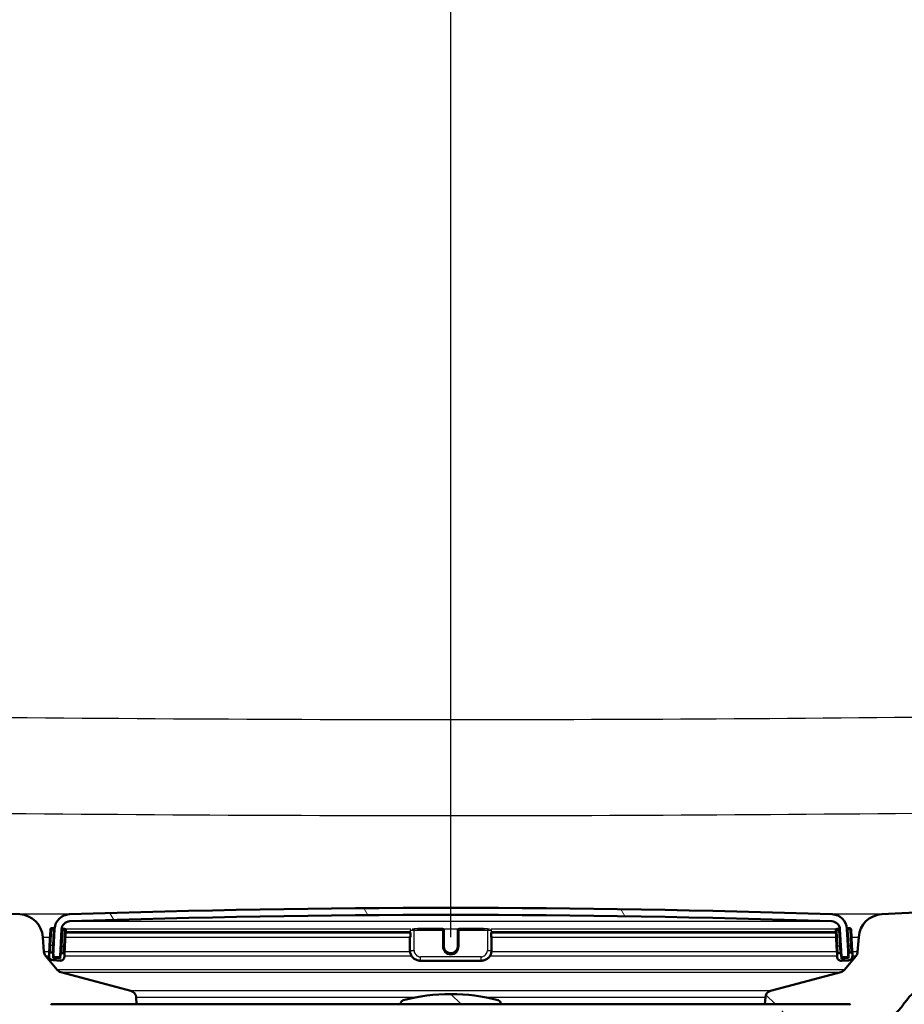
# Model space of a CAD drawing. Header units: millimetres. Extents: x 100 to 2000, y 93 to 2870.
# Tile 27 of 32: x 589 to 715, y 1548 to 1689. Entities that reach past the tile are written whole.
import ezdxf

# ---------------------------------------------------------------- set-up
doc = ezdxf.new("R2010")
doc.units = ezdxf.units.MM
doc.header["$LTSCALE"] = 10
for name, color, linetype, lineweight in [('Dimensions(ISO)', 7, 'Continuous', 25), ('Hatch', 7, 'Continuous', 9), ('Visible Edges(ISO)', 7, 'Continuous', 50), ('Visible Tangent Edges(ISO)', 7, 'Continuous', 25)]:
    doc.layers.add(name, color=color, linetype=linetype, lineweight=lineweight)
doc.styles.add('Text_3.5mm', font='arial.ttf', dxfattribs={"width": 0.899999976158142})
doc.dimstyles.new('KS-STANDARD', dxfattribs={"dimscale": 10, "dimtxt": 3.5, "dimasz": 2.5, "dimexe": 3.174999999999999, "dimexo": 0, "dimgap": 0.8, "dimtad": 1, "dimdec": 1, "dimrnd": 1e-08, "dimtxsty": 'Text_3.5mm', "dimcen": 0.09, "dimdle": 10, "dimclrd": 7, "dimclre": 7, "dimclrt": 7, "dimadec": 0, "dimazin": 2, "dimtfac": 0.7142857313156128, "dimtdec": 4, "dimtmove": 0, "dimatfit": 3, "dimfxl": 1, "dimtolj": 1, "dimlwd": 25, "dimlwe": 25, "dimarcsym": 0})
pattern_1 = [(135, (0, 0), (-22.45064030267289, -22.45064030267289), [])]

# ---------------------------------------------------------------- blocks, each defined once
blk = doc.blocks.new('*D7')
at = {"layer": 'Defpoints', "color": 0, "linetype": 'Continuous'}
for p in [(999.0253703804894, 1731.491690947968), (1088.646479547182, 1731.491690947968), (652.2598030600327, 1451.79951692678)]:
    blk.add_point(p, dxfattribs=at)
at = {"layer": 'Dimensions(ISO)', "color": 7, "linetype": 'Continuous', "lineweight": 25}
for p, q in [((999.0253703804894, 1731.491690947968), (1120.396479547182, 1731.491690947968)), ((1088.646479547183, 1476.79951692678), (1088.646479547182, 1706.491690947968)), ((652.2598030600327, 1451.79951692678), (1120.396479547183, 1451.79951692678))]:
    blk.add_line(p, q, dxfattribs=at)
at = {"layer": 'Dimensions(ISO)', "color": 7, "linetype": 'Continuous'}
for points in [[(1084.479812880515, 1706.491690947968), (1092.813146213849, 1706.491690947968), (1088.646479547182, 1731.491690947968)], [(1084.479812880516, 1476.79951692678), (1092.813146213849, 1476.79951692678), (1088.646479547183, 1451.79951692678)]]:
    blk.add_solid(points, dxfattribs=at)
at = {"layer": 'Dimensions(ISO)', "color": 7, "linetype": 'Continuous', "lineweight": 25, "insert": (1062.776424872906, 1567.536386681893), "char_height": 35, "attachment_point": 4, "rotation": 90, "style": 'Text_3.5mm'}
blk.add_mtext('\\A1;280', dxfattribs=at)
blk = doc.blocks.new('*D11')
at = {"layer": 'Defpoints', "color": 0, "linetype": 'Continuous'}
for p in [(650.4253703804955, 2053.773464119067), (399.0253703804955, 1761.491690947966), (650.4253703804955, 1557.902695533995)]:
    blk.add_point(p, dxfattribs=at)
at = {"layer": 'Dimensions(ISO)', "color": 7, "linetype": 'Continuous', "lineweight": 25}
for p, q in [((399.0253703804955, 1761.491690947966), (399.0253703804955, 2085.523464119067)), ((650.4253703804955, 1557.902695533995), (650.4253703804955, 2085.523464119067)), ((424.0253703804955, 2053.773464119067), (625.4253703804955, 2053.773464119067))]:
    blk.add_line(p, q, dxfattribs=at)
at = {"layer": 'Dimensions(ISO)', "color": 7, "linetype": 'Continuous'}
for points in [[(424.0253703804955, 2057.940130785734), (424.0253703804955, 2049.6067974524), (399.0253703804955, 2053.773464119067)], [(625.4253703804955, 2057.940130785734), (625.4253703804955, 2049.6067974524), (650.4253703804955, 2053.773464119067)]]:
    blk.add_solid(points, dxfattribs=at)
at = {"layer": 'Dimensions(ISO)', "color": 7, "linetype": 'Continuous', "lineweight": 25, "insert": (493.1989385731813, 2079.643518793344), "char_height": 35, "attachment_point": 4, "style": 'Text_3.5mm'}
blk.add_mtext('\\A1;251', dxfattribs=at)

msp = doc.modelspace()

# ---------------------------------------------------------------- hatches: boundary and pattern name
at = {"layer": 'Hatch'}
h = msp.add_hatch(dxfattribs=at)
h.set_pattern_fill('ANSI31', color=256, scale=254, angle=90, style=0)
h.set_pattern_definition(pattern_1)
edge = h.paths.add_edge_path()
edge.add_line((590.4253703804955, 1545.299516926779), (605.7551023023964, 1545.299516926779))
edge.add_line((605.7551023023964, 1545.299516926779), (605.6193018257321, 1547.241554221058))
edge.add_ellipse((605.3210159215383, 1546.079217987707), major_axis=(1.199268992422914, -0.0418793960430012), ratio=1, start_angle=77.60699785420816, end_angle=90.00000000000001)
edge.add_line((605.3628953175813, 1547.27848698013), (593.4043697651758, 1547.696087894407))
edge.add_ellipse((593.407859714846, 1547.796026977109), major_axis=(-0.0999390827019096, 0.0034899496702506), ratio=1, start_angle=0, end_angle=90.00000000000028, ccw=False)
edge.add_line((593.3079206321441, 1547.799516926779), (593.3218804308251, 1548.199273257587))
edge.add_ellipse((593.4218195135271, 1548.195783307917), major_axis=(0.0034899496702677, 0.099939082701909), ratio=1, start_angle=2.000000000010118, end_angle=90.0000000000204, ccw=False)
edge.add_line((593.4218195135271, 1548.295783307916), (605.5455829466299, 1548.295783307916))
edge.add_line((605.5455829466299, 1548.295783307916), (605.4751271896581, 1549.303347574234))
edge.add_ellipse((604.4775631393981, 1549.23359110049), major_axis=(-0.069756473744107, 0.9975640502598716), ratio=1, start_angle=270, end_angle=340.999999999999)
edge.add_line((604.7363821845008, 1550.199516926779), (594.690868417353, 1552.891204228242))
edge.add_ellipse((594.9496874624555, 1553.857130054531), major_axis=(-0.9659258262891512, 0.2588190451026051), ratio=1, start_angle=54.50000000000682, end_angle=90.00000000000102, ccw=False)
edge.add_line((594.1780628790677, 1553.221051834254), (592.5139187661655, 1555.239820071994))
edge.add_ellipse((593.2855433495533, 1555.875898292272), major_axis=(-0.6360782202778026, 0.7716245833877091), ratio=1, start_angle=54.50000000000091, end_angle=90, ccw=False)
edge.add_line((592.2879792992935, 1555.806141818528), (592.1413739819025, 1557.902695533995))
edge.add_ellipse((588.6498998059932, 1557.65854787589), major_axis=(-0.2441476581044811, 3.491474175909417), ratio=1, start_angle=270, end_angle=352.9999999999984)
edge.add_line((588.8330756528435, 1561.153751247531), (564.3584330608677, 1562.436412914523))
edge.add_spline(control_points=[(564.3584330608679, 1562.436412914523), (562.7262337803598, 1562.521952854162), (561.1189343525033, 1562.873693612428), (558.0814592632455, 1564.081713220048), (556.6716032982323, 1564.929910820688), (553.9384855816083, 1567.253998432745), (552.7118672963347, 1568.797835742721), (550.9194494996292, 1572.268793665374), (550.3707864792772, 1574.162730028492), (550.2005519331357, 1576.108519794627)], knot_values=[-2.152596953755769, -2.152596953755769, -2.152596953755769, -2.152596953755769, -1.662265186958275, -1.662265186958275, -1.17193342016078, -1.17193342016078, -0.5859667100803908, -0.5859667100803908, 0, 0, 0, 0], degree=3, periodic=0)
edge.add_line((550.2005519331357, 1576.108519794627), (534.985606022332, 1750.016147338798))
edge.add_ellipse((533.4913139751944, 1749.885413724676), major_axis=(-0.1307336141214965, 1.494292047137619), ratio=1, start_angle=269.9999999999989, end_angle=354.5000000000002)
edge.add_line((533.5044037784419, 1751.385356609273), (525.0204061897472, 1751.459395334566))
edge.add_line((525.0204061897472, 1751.459395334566), (516.0672471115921, 1751.537528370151))
edge.add_line((516.067247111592, 1751.537528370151), (516.0105246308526, 1745.037775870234))
edge.add_line((516.0105246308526, 1745.037775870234), (517.7248597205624, 1745.022815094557))
edge.add_ellipse((517.7161331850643, 1744.022853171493), major_axis=(0.9999619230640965, -0.0087265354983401), ratio=1, start_angle=9.999999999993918, end_angle=90, ccw=False)
edge.add_line((518.7024187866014, 1744.187900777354), (518.9136660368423, 1742.92553698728))
edge.add_ellipse((519.4068088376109, 1743.008060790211), major_axis=(0.0825238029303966, -0.4931428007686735), ratio=1, start_angle=270.0000000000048, end_angle=349.9999999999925)
edge.add_line((519.4024455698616, 1742.508079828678), (525.5400079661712, 1742.454518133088))
edge.add_ellipse((525.5007385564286, 1737.954689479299), major_axis=(4.499828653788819, -0.0392694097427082), ratio=1, start_angle=5.5000000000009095, end_angle=90, ccw=False)
edge.add_line((529.9836146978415, 1738.346890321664), (544.56318389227, 1571.701651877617))
edge.add_spline(control_points=[(544.56318389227, 1571.701651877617), (544.753118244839, 1569.530692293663), (545.2966121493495, 1567.40529932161), (547.0476655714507, 1563.414012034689), (548.2435111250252, 1561.574818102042), (551.4675861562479, 1558.041027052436), (553.5818597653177, 1556.478371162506), (558.2903904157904, 1554.251449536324), (560.8396313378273, 1553.608474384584), (563.4403587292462, 1553.472176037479)], knot_values=[-2.870129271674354, -2.870129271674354, -2.870129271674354, -2.870129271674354, -2.216353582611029, -2.216353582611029, -1.562577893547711, -1.562577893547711, -0.7812889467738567, -0.7812889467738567, 0, 0, 0, 0], degree=3, periodic=0)
edge.add_line((563.4403587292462, 1553.472176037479), (577.9412764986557, 1552.712215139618))
edge.add_ellipse((577.4179169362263, 1542.725919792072), major_axis=(9.986295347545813, -0.5233595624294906), ratio=1, start_angle=37.86021752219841, end_angle=90, ccw=False)
edge.add_ellipse((593.8288957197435, 1554.157445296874), major_axis=(5.715762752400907, -8.205489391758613), ratio=1, start_angle=270.0000000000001, end_angle=302.2923472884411)
edge.add_ellipse((590.4253703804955, 1544.799516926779), major_axis=(0.142508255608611, 0.4792613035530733), ratio=1, start_angle=16.55983554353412, end_angle=90, ccw=False)
edge = h.paths.add_edge_path()
edge.add_line((476.0222719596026, 1751.886995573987), (467.538274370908, 1751.96103429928))
edge.add_ellipse((467.5644539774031, 1754.960920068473), major_axis=(-2.999885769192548, 0.0261796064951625), ratio=1, start_angle=5.500000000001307, end_angle=90, ccw=False)
edge.add_line((464.5758698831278, 1754.69945284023), (464.1451656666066, 1759.622424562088))
edge.add_ellipse((462.650873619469, 1759.491690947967), major_axis=(-0.130733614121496, 1.494292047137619), ratio=1, start_angle=269.9999999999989, end_angle=354.9999999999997)
edge.add_line((462.650873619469, 1760.991690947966), (447.5253703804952, 1760.991690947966))
edge.add_line((447.5253703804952, 1760.991690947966), (447.5253703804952, 1754.991690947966))
edge.add_line((447.5253703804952, 1754.991690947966), (449.0253703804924, 1754.991690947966))
edge.add_line((449.0253703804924, 1754.991690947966), (453.0253703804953, 1754.991690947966))
edge.add_ellipse((453.0253703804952, 1753.991690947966), major_axis=(1.000000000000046, -3.55e-14), ratio=1, start_angle=1.0174971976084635e-11, end_angle=90, ccw=False)
edge.add_line((454.0253703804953, 1753.991690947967), (454.0253703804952, 1744.041349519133))
edge.add_line((454.0253703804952, 1744.041349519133), (455.8544225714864, 1737.215233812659))
edge.add_ellipse((458.7522000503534, 1737.991690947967), major_axis=(0.7764571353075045, -2.897777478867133), ratio=1, start_angle=270.0000000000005, end_angle=345.0000000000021)
edge.add_line((458.7522000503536, 1734.991690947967), (460.8984313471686, 1734.991690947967))
edge.add_ellipse((460.8984313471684, 1737.991690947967), major_axis=(3.000000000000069, 3.55e-14), ratio=1, start_angle=270, end_angle=345.7615499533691)
edge.add_line((463.8062728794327, 1737.253817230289), (464.4871799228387, 1739.937162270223))
edge.add_ellipse((468.3643019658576, 1738.953330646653), major_axis=(0.9838316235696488, 3.877122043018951), ratio=1, start_angle=13.73845004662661, end_angle=90.00000000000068, ccw=False)
edge.add_line((468.3992081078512, 1742.95317833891), (481.4831549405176, 1742.83899646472))
edge.add_ellipse((481.4875182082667, 1743.338977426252), major_axis=(0.4999809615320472, -0.0043632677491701), ratio=1, start_angle=269.9999999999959, end_angle=349.9999999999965)
edge.add_line((481.9791456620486, 1743.247859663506), (482.2123920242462, 1744.50634441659))
edge.add_ellipse((483.19564693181, 1744.324108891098), major_axis=(0.1822355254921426, 0.9832549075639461), ratio=1, start_angle=9.999999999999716, end_angle=89.99999999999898, ccw=False)
edge.add_line((483.2043734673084, 1745.324070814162), (484.9187085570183, 1745.309110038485))
edge.add_line((484.9187085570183, 1745.309110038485), (484.9754310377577, 1751.808862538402))
edge.add_line((484.9754310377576, 1751.808862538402), (476.0222719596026, 1751.886995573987))
edge = h.paths.add_edge_path()
edge.add_line((705.4583507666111, 1545.299516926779), (710.4253703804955, 1545.299516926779))
edge.add_ellipse((710.4253703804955, 1544.799516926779), major_axis=(0.5000000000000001, 0), ratio=1, start_angle=16.559835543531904, end_angle=89.99999999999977, ccw=False)
edge.add_ellipse((707.0218450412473, 1554.157445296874), major_axis=(9.215420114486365, 3.882786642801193), ratio=1, start_angle=269.9999999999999, end_angle=302.2923472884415)
edge.add_ellipse((723.4328238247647, 1542.725919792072), major_axis=(5.715762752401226, 8.205489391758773), ratio=1, start_angle=37.86021752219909, end_angle=90.00000000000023, ccw=False)
edge.add_line((722.9094642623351, 1552.712215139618), (905.3805397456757, 1562.275118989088))
edge.add_spline(control_points=[(905.3805397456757, 1562.275118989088), (907.5568054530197, 1562.38917224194), (909.6998713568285, 1562.858159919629), (913.7498381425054, 1564.468852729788), (915.6296460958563, 1565.599782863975), (919.2738030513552, 1568.698566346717), (920.9092940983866, 1570.757016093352), (923.2991844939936, 1575.384959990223), (924.0307351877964, 1577.91020847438), (924.2577145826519, 1580.504594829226)], knot_values=[-2.870129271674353, -2.870129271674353, -2.870129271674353, -2.870129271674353, -2.216353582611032, -2.216353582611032, -1.562577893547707, -1.562577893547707, -0.7812889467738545, -0.7812889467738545, 0, 0, 0, 0], degree=3, periodic=0)
edge.add_line((924.2577145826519, 1580.504594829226), (935.3704187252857, 1707.523384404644))
edge.add_ellipse((1034.989888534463, 1698.807810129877), major_axis=(8.71557427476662, 99.61946980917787), ratio=1, start_angle=77.0000000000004, end_angle=90, ccw=False)
edge.add_line((939.8842369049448, 1729.709509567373), (941.4386837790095, 1734.493605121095))
edge.add_ellipse((922.417553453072, 1740.673945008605), major_axis=(6.18033988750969, 19.02113032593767), ratio=1, start_angle=270, end_angle=272.9999999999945)
edge.add_line((941.7360699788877, 1735.497564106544), (944.0253703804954, 1744.041349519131))
edge.add_line((944.0253703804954, 1744.041349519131), (944.0253703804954, 1753.991690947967))
edge.add_ellipse((945.0253703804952, 1753.991690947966), major_axis=(8.9e-15, 1.000000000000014), ratio=1, start_angle=5.115907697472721e-13, end_angle=90.00000000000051, ccw=False)
edge.add_line((945.0253703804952, 1754.991690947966), (949.0253703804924, 1754.991690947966))
edge.add_line((949.0253703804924, 1754.991690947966), (950.5253703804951, 1754.991690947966))
edge.add_line((950.5253703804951, 1754.991690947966), (950.5253703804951, 1760.991690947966))
edge.add_line((950.5253703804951, 1760.991690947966), (935.3998671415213, 1760.991690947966))
edge.add_ellipse((935.3998671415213, 1759.491690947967), major_axis=(-1.500000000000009, 0), ratio=1, start_angle=270, end_angle=355.0000000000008)
edge.add_line((933.9055750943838, 1759.622424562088), (918.6203465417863, 1584.911462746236))
edge.add_spline(control_points=[(918.6203465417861, 1584.911462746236), (918.4778957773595, 1583.283243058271), (918.0702753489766, 1581.689198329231), (916.7569852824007, 1578.695732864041), (915.8601011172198, 1577.316337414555), (913.4420448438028, 1574.66599412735), (911.8563396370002, 1573.494002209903), (908.3249416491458, 1571.823810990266), (906.4130109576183, 1571.341579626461), (904.4624654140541, 1571.239355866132)], knot_values=[-2.152596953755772, -2.152596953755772, -2.152596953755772, -2.152596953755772, -1.662265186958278, -1.662265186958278, -1.171933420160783, -1.171933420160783, -0.5859667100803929, -0.5859667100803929, 0, 0, 0, 0], degree=3, periodic=0)
edge.add_line((904.4624654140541, 1571.239355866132), (712.0176651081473, 1561.153751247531))
edge.add_ellipse((712.2008409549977, 1557.658547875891), major_axis=(-3.495203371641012, -0.1831758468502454), ratio=1, start_angle=270.0000000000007, end_angle=353.0000000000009)
edge.add_line((708.7093667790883, 1557.902695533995), (708.5627614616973, 1555.806141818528))
edge.add_ellipse((707.5651974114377, 1555.875898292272), major_axis=(-0.069756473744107, -0.9975640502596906), ratio=1, start_angle=54.49999999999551, end_angle=90, ccw=False)
edge.add_line((708.3368219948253, 1555.239820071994), (706.672677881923, 1553.221051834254))
edge.add_ellipse((705.9010532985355, 1553.857130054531), major_axis=(-0.6360782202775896, -0.7716245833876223), ratio=1, start_angle=54.49999999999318, end_angle=89.99999999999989, ccw=False)
edge.add_line((706.159872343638, 1552.891204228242), (696.1143585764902, 1550.199516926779))
edge.add_ellipse((696.3731776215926, 1549.23359110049), major_axis=(-0.9659258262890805, -0.2588190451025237), ratio=1, start_angle=270.0000000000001, end_angle=341.0000000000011)
edge.add_line((695.3756135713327, 1549.303347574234), (695.3051578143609, 1548.295783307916))
edge.add_line((695.3051578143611, 1548.295783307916), (707.4289212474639, 1548.295783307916))
edge.add_ellipse((707.4289212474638, 1548.195783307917), major_axis=(0.1, 0), ratio=1, start_angle=2.000000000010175, end_angle=90, ccw=False)
edge.add_line((707.5288603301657, 1548.199273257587), (707.5428201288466, 1547.799516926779))
edge.add_ellipse((707.4428810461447, 1547.796026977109), major_axis=(0.0034899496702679, -0.099939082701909), ratio=1, start_angle=0, end_angle=90.0000000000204, ccw=False)
edge.add_line((707.446370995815, 1547.696087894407), (695.4878454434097, 1547.27848698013))
edge.add_ellipse((695.5297248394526, 1546.079217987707), major_axis=(1.162336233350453, 0.2982859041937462), ratio=1, start_angle=77.60699785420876, end_angle=90.00000000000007)
edge.add_line((695.2314389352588, 1547.241554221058), (695.0956384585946, 1545.299516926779))
edge.add_line((695.0956384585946, 1545.299516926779), (705.4583507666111, 1545.299516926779))
h = msp.add_hatch(dxfattribs=at)
h.set_pattern_fill('ANSI31', color=256, scale=254, angle=75, style=0)
h.set_pattern_definition([(120, (0, 0), (-27.49630657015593, -15.875), [])])
edge = h.paths.add_edge_path()
edge.add_ellipse((593.7162716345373, 1555.183053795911), major_axis=(-0.0052335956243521, -0.0998629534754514), ratio=1, start_angle=269.9999999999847, end_angle=296.5890493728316)
edge.add_ellipse((593.7162716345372, 1555.183053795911), major_axis=(0.0400173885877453, -0.0916439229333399), ratio=1, start_angle=269.9999999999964, end_angle=333.4109506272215)
edge.add_line((593.7110380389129, 1555.083190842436), (594.5099416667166, 1555.041322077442))
edge.add_ellipse((594.5151752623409, 1555.141185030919), major_axis=(0.0998629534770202, -0.0052335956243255), ratio=1, start_angle=269.9999999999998, end_angle=272.9999999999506)
edge.add_ellipse((594.5151752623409, 1555.141185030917), major_axis=(0.0999999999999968, 8.9e-15), ratio=1, start_angle=269.9999999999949, end_angle=356.9999999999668)
edge.add_line((594.6150382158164, 1555.135951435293), (594.8184791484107, 1559.017835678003))
edge.add_ellipse((596.0168345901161, 1558.955032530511), major_axis=(0.0628031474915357, 1.198355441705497), ratio=1, start_angle=4.955554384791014, end_angle=89.99999999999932, ccw=False)
edge.add_ellipse((650.4253703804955, -34.54137219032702), major_axis=(1594.695705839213, 54.4494848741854), ratio=1, start_angle=86.0888912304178, end_angle=90, ccw=False)
edge.add_ellipse((704.8339061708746, 1558.955032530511), major_axis=(1.19930111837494, -0.0409490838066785), ratio=1, start_angle=4.9555543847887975, end_angle=89.99999999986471, ccw=False)
edge.add_line((706.0322616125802, 1559.017835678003), (706.2357025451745, 1555.135951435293))
edge.add_ellipse((706.3355654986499, 1555.141185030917), major_axis=(0.0052335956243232, -0.0998629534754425), ratio=1, start_angle=270.0000000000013, end_angle=356.9999999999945)
edge.add_ellipse((706.3355654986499, 1555.141185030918), major_axis=(0.1000000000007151, 2.66e-14), ratio=1, start_angle=270.0000000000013, end_angle=272.9999999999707)
edge.add_line((706.3407990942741, 1555.041322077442), (707.1397027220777, 1555.083190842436))
edge.add_ellipse((707.1344691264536, 1555.183053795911), major_axis=(0.099862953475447, 0.0052335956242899), ratio=1, start_angle=269.9999999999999, end_angle=332.7180519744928)
edge.add_ellipse((707.1344691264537, 1555.183053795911), major_axis=(0.0411227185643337, 0.0911532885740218), ratio=1, start_angle=270.0000000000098, end_angle=297.2819480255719)
edge.add_line((707.234332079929, 1555.188287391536), (707.2162126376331, 1555.534026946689))
edge.add_line((707.2162126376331, 1555.53402694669), (707.0308911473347, 1559.070171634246))
edge.add_ellipse((704.8339061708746, 1558.955032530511), major_axis=(-0.1151391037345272, 2.196984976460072), ratio=1, start_angle=269.9999999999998, end_angle=355.044445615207)
edge.add_ellipse((650.4253703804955, -34.54137219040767), major_axis=(-1595.695123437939, 54.48360911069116), ratio=1, start_angle=270, end_angle=273.9111087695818)
edge.add_ellipse((596.0168345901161, 1558.955032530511), major_axis=(-2.198718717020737, -0.0750733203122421), ratio=1, start_angle=269.9999999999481, end_angle=355.044445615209)
edge.add_line((593.8198496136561, 1559.070171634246), (593.6349917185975, 1555.542872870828))
edge.add_line((593.6349917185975, 1555.542872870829), (593.6164086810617, 1555.188287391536))
h = msp.add_hatch(dxfattribs=at)
h.set_pattern_fill('ANSI31', color=256, scale=254, angle=105, style=0)
h.set_pattern_definition([(150, (0, 0), (-15.875, -27.49630657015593), [])])
edge = h.paths.add_edge_path()
edge.add_ellipse((593.4424686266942, 1555.48869853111), major_axis=(0.0104671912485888, 0.1997259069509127), ratio=0.9999999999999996, start_angle=270.0000000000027, end_angle=288.7161445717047)
edge.add_ellipse((593.4424686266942, 1555.48869853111), major_axis=(-0.0541743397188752, 0.1925230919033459), ratio=1, start_angle=269.9999999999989, end_angle=341.2838554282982)
edge.add_line((593.4529358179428, 1555.68842443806), (593.2532099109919, 1555.698891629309))
edge.add_ellipse((593.2427427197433, 1555.499165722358), major_axis=(-0.1997259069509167, 0.0104671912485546), ratio=1, start_angle=269.9999999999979, end_angle=359.9999999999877)
edge.add_line((593.0430168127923, 1555.509632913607), (593.0273160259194, 1555.21004405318))
edge.add_ellipse((593.6264937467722, 1555.178642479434), major_axis=(-0.0314015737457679, -0.5991777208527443), ratio=1, start_angle=270.0000000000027, end_angle=359.9999999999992)
edge.add_line((593.5950921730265, 1554.579464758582), (594.5937217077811, 1554.527128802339))
edge.add_ellipse((594.6251232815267, 1555.126306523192), major_axis=(0.5991777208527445, -0.0314015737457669), ratio=1, start_angle=269.9999999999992, end_angle=359.9999999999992)
edge.add_line((595.2243010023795, 1555.094904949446), (595.2400017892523, 1555.394493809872))
edge.add_ellipse((595.0402758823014, 1555.404961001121), major_axis=(0.010467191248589, 0.1997259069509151), ratio=1, start_angle=269.9999999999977, end_angle=359.9999999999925)
edge.add_line((595.05074307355, 1555.604686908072), (594.8510171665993, 1555.61515409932))
edge.add_ellipse((594.8405499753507, 1555.415428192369), major_axis=(-0.1997259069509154, 0.0104671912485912), ratio=0.9999999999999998, start_angle=269.9999999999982, end_angle=359.9999999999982)
edge.add_line((594.6408240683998, 1555.425895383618), (594.609422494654, 1554.826717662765))
edge.add_line((594.6094224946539, 1554.826717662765), (593.6107929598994, 1554.879053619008))
edge.add_line((593.6107929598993, 1554.879053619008), (593.6246277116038, 1555.143036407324))
edge.add_line((593.6246277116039, 1555.143036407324), (593.6421945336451, 1555.478231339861))
h = msp.add_hatch(dxfattribs=at)
h.set_pattern_fill('ANSI31', color=256, scale=254, angle=-15, style=0)
h.set_pattern_definition([(30, (0, 0), (-15.875, 27.49630657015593), [])])
edge = h.paths.add_edge_path()
edge.add_ellipse((706.0101907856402, 1555.404961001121), major_axis=(-0.0104671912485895, 0.1997259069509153), ratio=1, start_angle=269.9999999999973, end_angle=359.9999999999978)
edge.add_line((705.9997235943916, 1555.604686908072), (705.7999976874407, 1555.594219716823))
edge.add_ellipse((705.8104648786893, 1555.394493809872), major_axis=(-0.1997259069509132, -0.0104671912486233), ratio=1, start_angle=269.9999999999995, end_angle=359.9999999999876)
edge.add_line((705.6107389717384, 1555.384026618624), (705.6264397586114, 1555.084437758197))
edge.add_ellipse((706.225617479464, 1555.115839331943), major_axis=(0.0314015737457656, -0.5991777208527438), ratio=1, start_angle=270.0000000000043, end_angle=360.000000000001)
edge.add_line((706.2570190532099, 1554.51666161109), (707.2556485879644, 1554.568997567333))
edge.add_ellipse((707.2242470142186, 1555.168175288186), major_axis=(0.5991777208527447, 0.0314015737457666), ratio=1, start_angle=269.9999999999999, end_angle=360.0000000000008)
edge.add_line((707.8234247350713, 1555.199576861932), (707.8077239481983, 1555.499165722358))
edge.add_ellipse((707.6079980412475, 1555.48869853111), major_axis=(-0.0104671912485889, 0.1997259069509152), ratio=1, start_angle=270.0000000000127, end_angle=359.9999999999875)
edge.add_line((707.5975308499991, 1555.68842443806), (707.3978049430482, 1555.677957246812))
edge.add_ellipse((707.4082721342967, 1555.478231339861), major_axis=(-0.1997259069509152, -0.0104671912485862), ratio=1, start_angle=270.0000000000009, end_angle=340.800779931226)
edge.add_ellipse((707.4082721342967, 1555.478231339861), major_axis=(-0.0557956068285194, -0.1920594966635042), ratio=1, start_angle=270.0000000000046, end_angle=289.1992200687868)
edge.add_line((707.2085462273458, 1555.467764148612), (707.2256224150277, 1555.141931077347))
edge.add_line((707.2256224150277, 1555.141931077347), (707.2399478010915, 1554.86858642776))
edge.add_line((707.2399478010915, 1554.86858642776), (706.2413182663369, 1554.816250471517))
edge.add_line((706.2413182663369, 1554.816250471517), (706.2099166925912, 1555.415428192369))
h = msp.add_hatch(dxfattribs=at)
h.set_pattern_fill('ANSI31', color=256, scale=254, angle=90, style=0)
h.set_pattern_definition(pattern_1)
edge = h.paths.add_edge_path()
edge.add_line((657.5753703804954, 1548.295783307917), (657.5753703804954, 1548.38365229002))
edge.add_ellipse((657.0753703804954, 1548.38365229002), major_axis=(5.99e-14, 0.4999999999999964), ratio=1, start_angle=269.9999999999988, end_angle=344.8833943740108)
edge.add_ellipse((650.4253703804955, 1523.766026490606), major_axis=(-25.10032434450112, 6.780392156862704), ratio=1, start_angle=270, end_angle=300.2332112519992)
edge.add_ellipse((643.7753703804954, 1548.38365229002), major_axis=(-0.4826985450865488, -0.1303921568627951), ratio=0.9999999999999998, start_angle=269.9999999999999, end_angle=344.8833943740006)
edge.add_line((643.2753703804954, 1548.38365229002), (643.2753703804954, 1548.295783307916))
edge.add_line((643.2753703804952, 1548.295783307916), (657.5753703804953, 1548.295783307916))

# ---------------------------------------------------------------- linework, layer by layer
at = {"layer": 'Visible Edges(ISO)'}
for p, q in [((904.4624654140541, 1571.239355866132), (712.0176651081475, 1561.153751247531)), ((588.8330756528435, 1561.153751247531), (564.3584330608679, 1562.436412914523)), ((593.2261926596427, 1559.004836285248), (593.105819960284, 1556.707988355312)), ((593.6361116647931, 1559.183627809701), (593.4363857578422, 1559.19409500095)), ((593.8198496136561, 1559.070171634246), (593.6164086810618, 1555.188287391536)), ((594.6150382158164, 1555.135951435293), (594.8184791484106, 1559.017835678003)), ((595.2339189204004, 1559.099890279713), (595.0341930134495, 1559.110357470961)), ((595.3028049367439, 1556.592849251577), (595.4231776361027, 1558.889697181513)), ((645.736294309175, 1559.100164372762), (649.2253703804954, 1559.100164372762)), ((649.4253703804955, 1558.889697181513), (649.4253703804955, 1558.900164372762)), ((649.4253703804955, 1556.592849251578), (649.4253703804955, 1558.889697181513)), ((651.4253703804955, 1558.900164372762), (651.4253703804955, 1558.889697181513)), ((651.4253703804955, 1558.889697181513), (651.4253703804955, 1556.592849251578)), ((651.6253703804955, 1559.100164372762), (655.1144464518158, 1559.100164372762)), ((705.4275631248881, 1558.879229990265), (705.5479358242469, 1556.582382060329)), ((705.8165477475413, 1559.099890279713), (705.6168218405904, 1559.089423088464)), ((706.0322616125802, 1559.017835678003), (706.2357025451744, 1555.135951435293)), ((707.234332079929, 1555.188287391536), (707.0308911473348, 1559.070171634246)), ((707.4143550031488, 1559.183627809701), (707.2146290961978, 1559.173160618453)), ((707.744920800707, 1556.697521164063), (707.6245481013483, 1558.994369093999)), ((592.2879792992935, 1555.806141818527), (592.1413739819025, 1557.902695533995)), ((595.4046615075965, 1558.536388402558), (644.6483177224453, 1558.536388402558)), ((644.5947278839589, 1557.964337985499), (644.5947278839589, 1557.912002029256)), ((644.5947278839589, 1557.912002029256), (644.5947278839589, 1556.014605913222)), ((644.6483177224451, 1557.901534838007), (644.6483177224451, 1558.536570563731)), ((656.2024230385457, 1558.536570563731), (656.2024230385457, 1557.901534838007)), ((656.2024230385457, 1558.536388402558), (705.4455306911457, 1558.536388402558)), ((656.2560128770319, 1557.912002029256), (656.2560128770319, 1557.964337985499)), ((656.2560128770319, 1556.014605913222), (656.2560128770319, 1557.912002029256)), ((708.7093667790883, 1557.902695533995), (708.5627614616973, 1555.806141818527)), ((593.105819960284, 1556.707988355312), (593.0430168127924, 1555.509632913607)), ((594.6769883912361, 1556.11595177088), (594.6408240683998, 1555.425895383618)), ((595.2400017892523, 1555.394493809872), (595.3028049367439, 1556.592849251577)), ((705.5479358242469, 1556.582382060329), (705.6107389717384, 1555.384026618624)), ((706.2099166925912, 1555.415428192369), (706.17040024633, 1556.169446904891)), ((707.8077239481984, 1555.499165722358), (707.744920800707, 1556.697521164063)), ((594.1780628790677, 1553.221051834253), (592.5139187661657, 1555.239820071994)), ((593.0430168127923, 1555.509632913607), (593.0273160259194, 1555.21004405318)), ((593.4529358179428, 1555.68842443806), (593.2532099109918, 1555.698891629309)), ((593.5950921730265, 1554.579464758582), (594.593721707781, 1554.527128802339)), ((593.6107929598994, 1554.879053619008), (593.6421945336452, 1555.478231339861)), ((594.6094224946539, 1554.826717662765), (593.6107929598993, 1554.879053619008)), ((593.7110380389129, 1555.083190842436), (594.5099416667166, 1555.041322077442)), ((594.5151752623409, 1555.041185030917), (594.6206622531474, 1555.041185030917)), ((594.6408240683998, 1555.425895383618), (594.6094224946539, 1554.826717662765)), ((595.05074307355, 1555.604686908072), (594.8510171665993, 1555.61515409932)), ((595.2243010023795, 1555.094904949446), (595.2400017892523, 1555.394493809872)), ((654.7560128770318, 1554.515839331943), (646.0947278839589, 1554.515839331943)), ((705.6107389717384, 1555.384026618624), (705.6264397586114, 1555.084437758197)), ((705.9997235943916, 1555.604686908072), (705.7999976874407, 1555.594219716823)), ((706.241318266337, 1554.816250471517), (706.2099166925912, 1555.415428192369)), ((706.2295299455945, 1555.041185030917), (706.3355654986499, 1555.041185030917)), ((707.2399478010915, 1554.86858642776), (706.241318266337, 1554.816250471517)), ((706.2570190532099, 1554.51666161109), (707.2556485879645, 1554.568997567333)), ((706.3407990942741, 1555.041322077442), (707.1397027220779, 1555.083190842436)), ((708.3368219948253, 1555.239820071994), (706.672677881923, 1553.221051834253)), ((707.2085462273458, 1555.467764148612), (707.2399478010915, 1554.86858642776)), ((707.5975308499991, 1555.68842443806), (707.3978049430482, 1555.677957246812)), ((707.8234247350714, 1555.199576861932), (707.8077239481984, 1555.499165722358)), ((604.7363821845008, 1550.199516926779), (594.6908684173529, 1552.891204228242)), ((706.159872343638, 1552.891204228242), (696.1143585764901, 1550.199516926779)), ((605.5455829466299, 1548.295783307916), (605.475127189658, 1549.303347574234)), ((695.3756135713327, 1549.303347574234), (695.3051578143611, 1548.295783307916)), ((707.4289212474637, 1548.295783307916), (593.4218195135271, 1548.295783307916)), ((643.2753703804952, 1548.38365229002), (643.2753703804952, 1548.295783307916)), ((657.5753703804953, 1548.295783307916), (657.5753703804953, 1548.38365229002))]:
    msp.add_line(p, q, dxfattribs=at)
for centre, radius, start, end in [((650.4253703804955, -34.54137219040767), 1596.625000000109, 88.04444561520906, 91.95555438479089), ((588.6498998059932, 1557.65854787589), 3.500000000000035, 3.999999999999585, 86.99999999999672), ((596.0168345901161, 1558.955032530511), 2.200000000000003, 91.95555438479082, 176.9999999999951), ((596.0168345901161, 1558.955032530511), 1.200000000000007, 91.95555438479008, 176.9999999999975), ((650.4253703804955, -34.54137219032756), 1595.625000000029, 88.04444561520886, 91.95555438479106), ((704.8339061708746, 1558.955032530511), 1.199999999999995, 3.000000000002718, 88.04444561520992), ((704.8339061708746, 1558.955032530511), 2.200000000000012, 3.000000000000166, 88.0444456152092), ((712.2008409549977, 1557.65854787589), 3.499999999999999, 92.99999999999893, 176.0000000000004), ((593.4259185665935, 1558.994369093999), 0.1999999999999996, 86.99999999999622, 177.000000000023), ((593.6256444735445, 1558.98390190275), 0.1999999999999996, 15.71614457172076, 86.99999999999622), ((595.0237258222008, 1558.910631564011), 0.1999999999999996, 86.99999999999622, 168.1987935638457), ((595.2234517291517, 1558.900164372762), 0.1999999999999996, 357.000000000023, 87.00000000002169), ((649.2253703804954, 1558.900164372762), 0.2, 0, 90), ((651.6253703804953, 1558.900164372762), 0.2, 90, 180), ((705.627289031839, 1558.889697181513), 0.2, 93.0000000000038, 182.9999999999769), ((705.82701493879, 1558.900164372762), 0.2000000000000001, 10.70774529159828, 93.00000000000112), ((707.2250962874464, 1558.973434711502), 0.2, 93.0000000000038, 163.8007799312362), ((707.4248221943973, 1558.98390190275), 0.2, 2.99999999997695, 92.99999999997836), ((593.2855433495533, 1555.875898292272), 1.000000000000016, 184.0000000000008, 219.5000000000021), ((593.6264937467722, 1555.178642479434), 0.5999999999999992, 177.000000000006, 267.0000000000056), ((593.2427427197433, 1555.499165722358), 0.1999999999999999, 86.9999999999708, 177.000000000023), ((593.4424686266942, 1555.48869853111), 0.2000000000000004, 357.000000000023, 87.00000000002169), ((593.7162716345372, 1555.183053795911), 0.0999999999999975, 176.99999999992, 266.9999999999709), ((594.5151752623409, 1555.141185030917), 0.0999999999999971, 267.0000000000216, 357.0000000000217), ((594.6251232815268, 1555.126306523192), 0.5999999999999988, 266.9999999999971, 357.000000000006), ((594.8405499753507, 1555.415428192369), 0.2000000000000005, 86.99999999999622, 177.000000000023), ((595.0402758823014, 1555.404961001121), 0.2000000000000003, 357.000000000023, 87.00000000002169), ((705.8104648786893, 1555.394493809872), 0.2000000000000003, 93.0000000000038, 183.0000000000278), ((706.225617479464, 1555.115839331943), 0.6, 182.9999999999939, 272.9999999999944), ((706.0101907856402, 1555.404961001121), 0.2000000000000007, 2.99999999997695, 92.99999999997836), ((706.3355654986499, 1555.141185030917), 0.0999999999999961, 182.9999999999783, 272.9999999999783), ((707.1344691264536, 1555.183053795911), 0.0999999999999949, 272.9999999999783, 2.999999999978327), ((707.4082721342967, 1555.478231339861), 0.2000000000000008, 93.0000000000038, 182.9999999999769), ((707.2242470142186, 1555.168175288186), 0.5999999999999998, 273.0000000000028, 2.999999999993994), ((707.6079980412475, 1555.48869853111), 0.2000000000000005, 2.99999999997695, 92.99999999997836), ((707.5651974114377, 1555.875898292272), 0.9999999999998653, 320.4999999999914, 355.9999999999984), ((594.9496874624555, 1553.857130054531), 1.000000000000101, 219.5000000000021, 254.999999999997), ((705.9010532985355, 1553.857130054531), 0.9999999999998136, 284.9999999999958, 320.5000000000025), ((723.4328238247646, 1542.725919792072), 10.00000000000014, 93.00000000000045, 145.1397824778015), ((604.4775631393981, 1549.23359110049), 1.000000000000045, 4.000000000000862, 75.00000000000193), ((650.4253703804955, 1523.766026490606), 26, 74.88339437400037, 105.1166056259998), ((696.3731776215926, 1549.23359110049), 1.000000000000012, 104.999999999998, 175.9999999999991), ((593.8288957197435, 1554.157445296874), 9.999999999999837, 214.8602175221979, 247.1525648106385), ((593.421819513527, 1548.195783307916), 0.1000000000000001, 90.00000000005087, 178.0000000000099), ((643.7753703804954, 1548.38365229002), 0.5000000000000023, 105.116605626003, 180), ((657.0753703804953, 1548.38365229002), 0.4999999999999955, 0, 74.88339437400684), ((707.4289212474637, 1548.195783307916), 0.1, 1.999999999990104, 90), ((707.0218450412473, 1554.157445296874), 9.99999999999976, 292.8474351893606, 325.1397824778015)]:
    msp.add_arc(centre, radius, start, end, dxfattribs=at)
for centre, major_axis, ratio, start_param, end_param in [((645.1947278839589, 1557.964337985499), (-0.5999999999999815, 3e-16), 0.0523359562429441, 5.857324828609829, 6.283185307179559), ((645.1947278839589, 1557.912002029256), (-0.5999999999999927, 4e-16), 0.0523359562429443, 1.4799e-12, 0.5235987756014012), ((644.8483177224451, 1557.901534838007), (-0.2000000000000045, 1e-16), 0.0523359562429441, 0, 0.5235987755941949), ((655.6560128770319, 1557.912002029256), (0.5999999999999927, -3e-16), 0.0523359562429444, 5.759586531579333, 6.283185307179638), ((656.0024230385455, 1557.901534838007), (0.2000000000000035, -3e-16), 0.0523359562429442, 5.759586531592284, 6.283185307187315), ((655.6560128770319, 1557.964337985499), (0.5999999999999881, -5e-16), 0.0523359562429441, 2.0288e-12, 0.4258604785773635)]:
    msp.add_ellipse(centre, major_axis=major_axis, ratio=ratio, start_param=start_param, end_param=end_param, dxfattribs=at)
for points, knots in [([(646.0947278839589, 1554.515839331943), (645.9377343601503, 1554.515839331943), (645.7807654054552, 1554.540664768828), (645.4820991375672, 1554.637574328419), (645.3404491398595, 1554.709644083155), (645.0862839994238, 1554.894052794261), (644.9738104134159, 1555.006363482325), (644.7890546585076, 1555.260309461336), (644.716803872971, 1555.401904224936), (644.619631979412, 1555.700558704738), (644.5947278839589, 1555.857569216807), (644.5947278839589, 1556.014605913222)], [1.570796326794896, 1.570796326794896, 1.570796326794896, 1.570796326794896, 1.884955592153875, 1.884955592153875, 2.199114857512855, 2.199114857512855, 2.513274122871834, 2.513274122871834, 2.827433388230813, 2.827433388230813, 3.141592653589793, 3.141592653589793, 3.141592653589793, 3.141592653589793]), ([(649.4253703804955, 1556.603316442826), (649.4253703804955, 1556.496790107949), (649.4425920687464, 1556.390282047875), (649.5097439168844, 1556.188053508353), (649.5596588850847, 1556.092366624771), (649.687129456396, 1555.921519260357), (649.7646547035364, 1555.846382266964), (649.939462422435, 1555.724271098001), (650.0367070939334, 1555.677307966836), (650.2410739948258, 1555.616303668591), (650.3481574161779, 1555.602263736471), (650.5613393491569, 1555.608520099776), (650.6674003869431, 1555.628811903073), (650.867788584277, 1555.701674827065), (650.9620790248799, 1555.754237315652), (651.1293640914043, 1555.886327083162), (651.2023229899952, 1555.965839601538), (651.3195265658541, 1556.143785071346), (651.3637404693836, 1556.242194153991), (651.4138955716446, 1556.42917440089), (651.4253703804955, 1556.516242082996), (651.4253703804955, 1556.603316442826)], [3.141592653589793, 3.141592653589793, 3.141592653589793, 3.141592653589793, 3.461786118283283, 3.461786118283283, 3.781940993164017, 3.781940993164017, 4.101995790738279, 4.101995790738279, 4.421929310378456, 4.421929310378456, 4.741768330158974, 4.741768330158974, 5.061576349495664, 5.061576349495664, 5.381428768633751, 5.381428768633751, 5.701383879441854, 5.701383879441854, 6.021459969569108, 6.021459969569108, 6.283185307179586, 6.283185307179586, 6.283185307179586, 6.283185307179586]), ([(656.2560128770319, 1556.014605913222), (656.2560128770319, 1555.857569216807), (656.2311087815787, 1555.700558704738), (656.1339368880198, 1555.401904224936), (656.0616861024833, 1555.260309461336), (655.8769303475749, 1555.006363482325), (655.7644567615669, 1554.894052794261), (655.5102916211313, 1554.709644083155), (655.3686416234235, 1554.637574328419), (655.0699753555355, 1554.540664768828), (654.9130064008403, 1554.515839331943), (654.7560128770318, 1554.515839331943)], [0, 0, 0, 0, 0.3141592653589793, 0.3141592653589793, 0.6283185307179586, 0.6283185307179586, 0.9424777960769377, 0.9424777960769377, 1.256637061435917, 1.256637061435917, 1.570796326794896, 1.570796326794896, 1.570796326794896, 1.570796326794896])]:
    msp.add_open_spline(points, degree=3, knots=knots, dxfattribs=at)
at = {"layer": 'Visible Tangent Edges(ISO)'}
for p, q in [((595.9417612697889, 1561.153751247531), (588.8330756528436, 1561.153751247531)), ((595.9758855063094, 1560.154333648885), (704.8748552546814, 1560.154333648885)), ((712.0176651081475, 1561.153751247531), (704.9089794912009, 1561.153751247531)), ((593.4259185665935, 1558.994369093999), (593.2261926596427, 1559.004836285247)), ((593.3055458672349, 1556.697521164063), (593.4259185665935, 1558.994369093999)), ((593.4363857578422, 1559.19409500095), (593.4259185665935, 1558.994369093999)), ((593.4259185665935, 1558.994369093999), (593.6256444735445, 1558.98390190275)), ((593.6256444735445, 1558.98390190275), (593.5052717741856, 1556.687053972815)), ((593.6361116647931, 1559.183627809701), (593.6256444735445, 1558.98390190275)), ((593.6256444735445, 1558.98390190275), (593.8148088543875, 1558.973988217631)), ((594.8548848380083, 1559.017835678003), (594.8184791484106, 1559.017835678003)), ((594.8257836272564, 1558.921005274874), (595.0237258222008, 1558.910631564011)), ((594.9033531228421, 1556.613783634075), (595.0237258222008, 1558.910631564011)), ((595.0237258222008, 1558.910631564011), (595.0341930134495, 1559.110357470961)), ((595.0237258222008, 1558.910631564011), (595.2234517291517, 1558.900164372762)), ((595.2234517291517, 1558.900164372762), (595.1030790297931, 1556.603316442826)), ((595.2234517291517, 1558.900164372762), (595.2339189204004, 1559.099890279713)), ((595.4231776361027, 1558.889697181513), (595.2234517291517, 1558.900164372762)), ((644.7131953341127, 1559.017835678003), (595.3851720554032, 1559.017835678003)), ((644.6751126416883, 1557.896301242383), (644.6751126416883, 1558.894930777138)), ((645.1947278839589, 1559.089423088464), (645.1947278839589, 1558.879229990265)), ((649.2253703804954, 1559.089423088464), (645.1947278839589, 1559.089423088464)), ((645.1947278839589, 1555.983204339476), (645.1947278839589, 1558.879229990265)), ((645.1947278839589, 1558.879229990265), (649.2253703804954, 1558.879229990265)), ((645.6138390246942, 1559.099890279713), (649.2253703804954, 1559.099890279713)), ((649.2253703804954, 1559.099890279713), (649.2253703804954, 1559.100164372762)), ((649.2253703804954, 1559.099890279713), (649.2253703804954, 1559.089423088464)), ((649.2253703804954, 1558.879229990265), (649.2253703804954, 1559.089423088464)), ((649.2253703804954, 1558.879229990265), (649.2253703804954, 1556.582382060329)), ((651.4636500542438, 1559.017835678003), (649.387090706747, 1559.017835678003)), ((651.6253703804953, 1559.100164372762), (651.6253703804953, 1559.099890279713)), ((651.6253703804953, 1559.089423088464), (651.6253703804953, 1559.099890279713)), ((651.6253703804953, 1559.099890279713), (655.2369017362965, 1559.099890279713)), ((651.6253703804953, 1559.089423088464), (651.6253703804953, 1558.879229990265)), ((655.6560128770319, 1559.089423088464), (651.6253703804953, 1559.089423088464)), ((651.6253703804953, 1556.582382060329), (651.6253703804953, 1558.879229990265)), ((651.6253703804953, 1558.879229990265), (655.6560128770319, 1558.879229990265)), ((655.6560128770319, 1559.089423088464), (655.6560128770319, 1558.879229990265)), ((655.6560128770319, 1558.879229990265), (655.6560128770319, 1555.983204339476)), ((705.4737295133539, 1559.017835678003), (656.1375454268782, 1559.017835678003)), ((656.1756281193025, 1558.894930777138), (656.1756281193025, 1557.896301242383)), ((705.627289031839, 1558.889697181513), (705.4275631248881, 1558.879229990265)), ((705.6168218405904, 1559.089423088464), (705.627289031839, 1558.889697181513)), ((705.627289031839, 1558.889697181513), (705.82701493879, 1558.900164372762)), ((705.7476617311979, 1556.592849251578), (705.627289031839, 1558.889697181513)), ((705.8165477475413, 1559.099890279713), (705.82701493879, 1558.900164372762)), ((705.82701493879, 1558.900164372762), (706.0254252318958, 1558.910562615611)), ((705.82701493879, 1558.900164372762), (705.9473876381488, 1556.603316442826)), ((706.0322616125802, 1559.017835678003), (705.9887352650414, 1559.017835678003)), ((707.0364789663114, 1558.963549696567), (707.2250962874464, 1558.973434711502)), ((707.2250962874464, 1558.973434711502), (707.2146290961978, 1559.173160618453)), ((707.2250962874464, 1558.973434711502), (707.4248221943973, 1558.98390190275)), ((707.3454689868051, 1556.676586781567), (707.2250962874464, 1558.973434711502)), ((707.4248221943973, 1558.98390190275), (707.4143550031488, 1559.183627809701)), ((707.6245481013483, 1558.994369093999), (707.4248221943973, 1558.98390190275)), ((707.4248221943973, 1558.98390190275), (707.545194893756, 1556.687053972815)), ((592.1413739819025, 1557.902695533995), (593.1684319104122, 1557.902695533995)), ((595.3714510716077, 1557.902695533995), (644.5947278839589, 1557.902695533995)), ((644.668317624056, 1558.631154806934), (595.4096280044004, 1558.631154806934)), ((705.4405641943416, 1558.631154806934), (656.1824231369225, 1558.631154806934)), ((656.2560128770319, 1557.902695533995), (705.4787411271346, 1557.902695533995)), ((707.6817602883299, 1557.902695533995), (708.7093667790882, 1557.902695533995)), ((593.3055458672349, 1556.697521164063), (593.105819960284, 1556.707988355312)), ((593.2532099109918, 1555.698891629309), (593.3055458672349, 1556.697521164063)), ((593.5052717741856, 1556.687053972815), (593.3055458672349, 1556.697521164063)), ((593.5052717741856, 1556.687053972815), (593.4529358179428, 1555.68842443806)), ((593.6944361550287, 1556.677140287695), (593.5052717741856, 1556.687053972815)), ((594.9033531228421, 1556.613783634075), (594.7053878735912, 1556.624158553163)), ((594.8510171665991, 1555.61515409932), (594.9033531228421, 1556.613783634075)), ((594.9033531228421, 1556.613783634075), (595.1030790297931, 1556.603316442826)), ((595.1030790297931, 1556.603316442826), (595.05074307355, 1555.604686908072)), ((595.3028049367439, 1556.592849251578), (595.1030790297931, 1556.603316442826)), ((705.7476617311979, 1556.592849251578), (705.5479358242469, 1556.582382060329)), ((705.9473876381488, 1556.603316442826), (705.7476617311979, 1556.592849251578)), ((705.7999976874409, 1555.594219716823), (705.7476617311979, 1556.592849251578)), ((706.145820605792, 1556.613715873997), (705.9473876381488, 1556.603316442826)), ((705.9473876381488, 1556.603316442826), (705.9997235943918, 1555.604686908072)), ((707.3454689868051, 1556.676586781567), (707.15685166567, 1556.666701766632)), ((707.3454689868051, 1556.676586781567), (707.545194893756, 1556.687053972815)), ((707.3978049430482, 1555.677957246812), (707.3454689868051, 1556.676586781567)), ((707.744920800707, 1556.697521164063), (707.545194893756, 1556.687053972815)), ((707.545194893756, 1556.687053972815), (707.5975308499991, 1555.68842443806)), ((593.0585561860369, 1555.806141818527), (592.2879792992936, 1555.806141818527)), ((592.5139187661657, 1555.239820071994), (593.0288765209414, 1555.239820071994)), ((594.6256287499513, 1555.135951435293), (594.6150382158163, 1555.135951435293)), ((595.2318956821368, 1555.239820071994), (644.8107034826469, 1555.239820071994)), ((644.6093083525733, 1555.806141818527), (595.2615753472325, 1555.806141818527)), ((654.7560128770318, 1555.084437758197), (646.0947278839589, 1555.084437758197)), ((646.0947278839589, 1554.515839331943), (646.0947278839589, 1555.084437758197)), ((654.7560128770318, 1554.515839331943), (654.7560128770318, 1555.084437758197)), ((656.0400372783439, 1555.239820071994), (705.6182965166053, 1555.239820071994)), ((705.5886168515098, 1555.806141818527), (656.2414324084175, 1555.806141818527)), ((706.2357025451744, 1555.135951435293), (706.2245634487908, 1555.135951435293)), ((708.5627614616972, 1555.806141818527), (707.7916360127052, 1555.806141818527)), ((707.8213156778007, 1555.239820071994), (708.3368219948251, 1555.239820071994)), ((706.672677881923, 1553.221051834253), (594.1780628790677, 1553.221051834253)), ((594.6908684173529, 1552.891204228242), (706.159872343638, 1552.891204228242)), ((696.1143585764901, 1550.199516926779), (604.7363821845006, 1550.199516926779)), ((605.475127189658, 1549.303347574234), (645.5422123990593, 1549.303347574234)), ((655.3085283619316, 1549.303347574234), (695.3756135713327, 1549.303347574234))]:
    msp.add_line(p, q, dxfattribs=at)
for centre, major_axis, ratio, start_param, end_param in [((644.8483177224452, 1558.900164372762), (-0.2000000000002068, 1e-16), 0.0523359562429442, 0.4514210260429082, 0.523598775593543), ((644.8483177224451, 1558.900164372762), (-0.0180556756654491, -0.1991833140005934), 0.8648385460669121, 4.236775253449, 4.816823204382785), ((645.1947278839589, 1558.910631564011), (0.6000000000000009, 3.2e-15), 0.0523359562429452, 3.665191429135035, 4.712388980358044), ((645.1947278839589, 1559.110357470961), (-0.4000000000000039, 2e-16), 0.0523359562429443, 0.7297023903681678, 1.570796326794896), ((649.2253703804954, 1558.900164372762), (0.2, -2e-16), 0.9986295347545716, 7e-16, 1.570796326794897), ((649.2253703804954, 1558.889697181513), (0.2, -1e-16), 0.9986295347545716, 0, 1.570796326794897), ((649.2253703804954, 1558.889697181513), (0.2, -1e-16), 0.0523359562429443, 4.712388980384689, 6.283185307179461), ((651.6253703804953, 1558.900164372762), (-0.1999999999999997, 4e-16), 0.9986295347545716, 4.712388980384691, 6.283185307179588), ((651.6253703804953, 1558.889697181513), (-0.2000000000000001, 1e-16), 0.9986295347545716, 4.712388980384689, 6.283185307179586), ((651.6253703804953, 1558.889697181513), (-0.1999999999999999, 0), 0.0523359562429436, 3.822e-13, 1.57079632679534), ((655.6560128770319, 1559.110357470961), (-0.399999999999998, 2.8e-15), 0.052335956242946, 1.570796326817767, 2.411890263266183), ((655.6560128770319, 1558.910631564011), (0.6000000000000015, -4e-16), 0.052335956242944, 4.712388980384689, 5.759586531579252), ((656.0024230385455, 1558.900164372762), (-0.0180556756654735, 0.1991833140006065), 0.8648385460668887, 4.607954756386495, 5.188002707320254), ((656.002423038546, 1558.900164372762), (-0.1999999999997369, 1.2e-15), 0.0523359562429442, 2.617993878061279, 2.690171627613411), ((645.1947278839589, 1556.014605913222), (-0.5999999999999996, 3e-16), 0.0523359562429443, 0, 1.570796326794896), ((646.0947278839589, 1555.983204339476), (-0.9000000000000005, 2e-15), 0.9986295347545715, 0, 1.570796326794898), ((649.2253703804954, 1556.592849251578), (0.2, -1e-16), 0.0523359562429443, 4.712388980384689, 6.283185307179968), ((650.4253703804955, 1556.582382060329), (-1.199999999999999, 8e-16), 0.9986295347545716, 3e-16, 3.141592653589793), ((650.4253703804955, 1556.603316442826), (-0.9999999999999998, 4e-16), 0.9986295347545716, 0, 3.141592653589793), ((650.4253703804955, 1556.592849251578), (0.9999999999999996, -7e-16), 0.9986295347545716, 3.141592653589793, 6.283185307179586), ((651.6253703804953, 1556.592849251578), (-0.1999999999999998, 1e-16), 0.0523359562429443, 0, 1.570796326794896), ((654.7560128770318, 1555.983204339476), (0.9000000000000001, -1e-16), 0.9986295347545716, 4.712388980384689, 6.283185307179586), ((655.6560128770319, 1556.014605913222), (0.6000000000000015, -7e-16), 0.0523359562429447, 4.712388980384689, 6.283185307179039)]:
    msp.add_ellipse(centre, major_axis=major_axis, ratio=ratio, start_param=start_param, end_param=end_param, dxfattribs=at)
for points, knots in [([(899.4321912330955, 1593.320994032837), (844.3720887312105, 1591.57784154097), (789.2990545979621, 1590.198599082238), (707.0458226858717, 1589.133151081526), (679.8736552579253, 1588.944139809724), (624.7857589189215, 1588.924136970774), (596.8701258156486, 1589.103269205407), (568.9567444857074, 1589.455407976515)], [-33.05273999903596, -33.05273999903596, -33.05273999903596, -33.05273999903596, -16.52636999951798, -16.52636999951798, -8.37468582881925, -8.37468582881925, 0, 0, 0, 0]), ([(568.7686138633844, 1575.783301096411), (596.7427355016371, 1575.431162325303), (624.7247700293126, 1575.252030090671), (679.9437043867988, 1575.27203292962), (707.180164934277, 1575.461044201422), (789.6114906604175, 1576.526492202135), (844.778096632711, 1577.905734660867), (899.9046902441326, 1579.648887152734)], [0, 0, 0, 0, 8.37468582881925, 8.37468582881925, 16.52636999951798, 16.52636999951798, 33.05273999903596, 33.05273999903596, 33.05273999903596, 33.05273999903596])]:
    msp.add_open_spline(points, degree=3, knots=knots, dxfattribs=at)

# ---------------------------------------------------------------- dimensions: what is measured, and where the dimension line sits
at = {"layer": 'Dimensions(ISO)', "color": 7, "linetype": 'Continuous', "lineweight": 25}
for base, p1, p2, angle, picture, middle in [((650.4253703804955, 2053.773464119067), (399.0253703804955, 1761.491690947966), (650.4253703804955, 1557.902695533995), 180, '*D11', (525.2253703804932, 2053.773464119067)), ((1088.646479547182, 1731.491690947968), (652.2598030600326, 1451.799516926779), (999.0253703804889, 1731.491690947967), 90, '*D7', (1088.646479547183, 1602.549516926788))]:
    dim = msp.add_linear_dim(base=base, p1=p1, p2=p2, angle=angle, dimstyle='KS-STANDARD', override={"dimgap": 0.8, "dimdec": 0, "dimtol": 0, "dimlim": 0, "dimtp": 0, "dimtm": 0, "dimtdec": 4, "dimtofl": 0, "dimatfit": 1}, dxfattribs=at)
    dim.commit()
    dim.dimension.update_dxf_attribs({"geometry": picture, "text_midpoint": middle, "dimtype": 160})

doc.saveas('drawing.dxf')
